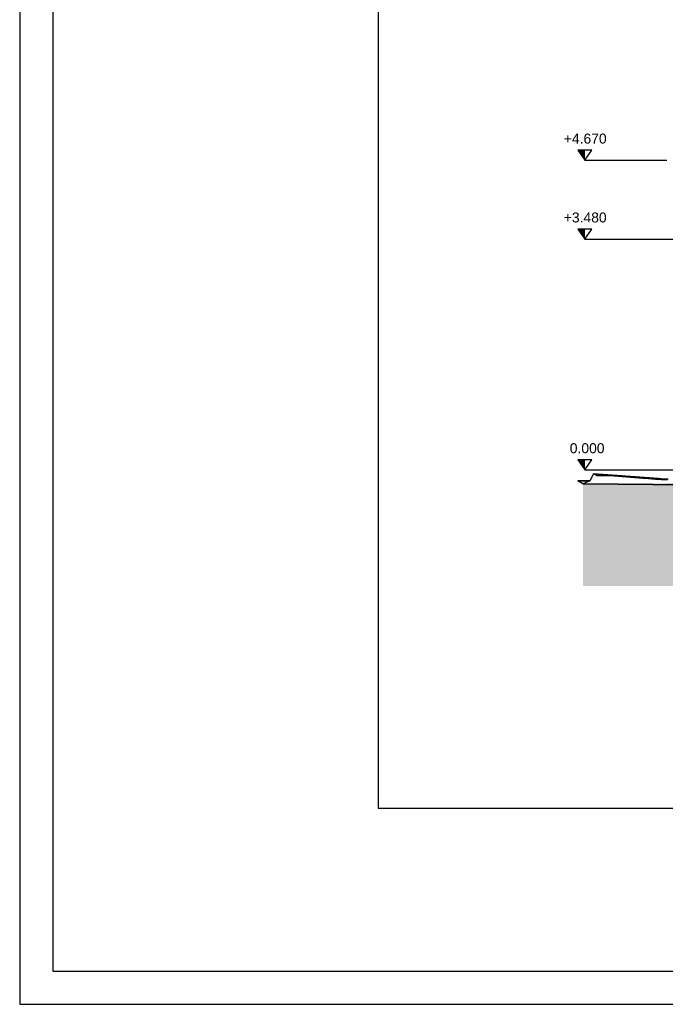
# Model space of a CAD drawing. Header units: metres. Extents: x 0 to 0.84, y 0 to 0.297.
# Tile 1 of 17: x 0 to 0.097, y 0 to 0.148. Entities that reach past the tile are written whole.
import ezdxf

# ---------------------------------------------------------------- set-up
doc = ezdxf.new("R2010")
doc.units = ezdxf.units.M
doc.linetypes.add('Teckovana 0.5x', pattern=[0.04, 0, -0.04])
for name, color, linetype, lineweight in [('Füllfläche', 7, 'Continuous', 13), ('Maßlinie 1_100', 7, 'Continuous', 25), ('Standard', 7, 'Continuous', 25)]:
    doc.layers.add(name, color=color, linetype=linetype, lineweight=lineweight)
doc.styles.add('ARIAL', font='ARIAL.TTF')

msp = doc.modelspace()

# ---------------------------------------------------------------- hatches: boundary and pattern name
at = {"layer": 'Füllfläche', "linetype": 'Continuous', "lineweight": 25, "true_color": 0xababab, "transparency": 33554687}
msp.add_hatch(color=253, dxfattribs=at).paths.add_polyline_path([(0.08491, 0.07851), (0.08491, 0.06308), (0.54611, 0.06308), (0.54611, 0.08408), (0.5214, 0.0829), (0.52052, 0.08276), (0.52052, 0.0786), (0.52046, 0.0786), (0.09781, 0.0786)])
at = {"layer": 'Maßlinie 1_100', "linetype": 'Continuous', "lineweight": 25, "transparency": 33554687}
for points in [[(0.08521, 0.1288), (0.08416, 0.1288), (0.08521, 0.1273)], [(0.08521, 0.1169), (0.08416, 0.1169), (0.08521, 0.1154)], [(0.08521, 0.0821), (0.08416, 0.0821), (0.08521, 0.0806)]]:
    msp.add_hatch(color=7, dxfattribs=at).paths.add_polyline_path(points)

# ---------------------------------------------------------------- linework, layer by layer
at = {"layer": 'Maßlinie 1_100', "color": 7, "linetype": 'Continuous', "lineweight": 25, "transparency": 33554687}
for p, q in [((0.08626, 0.1288), (0.08416, 0.1288)), ((0.08416, 0.1288), (0.08521, 0.1273)), ((0.08521, 0.1273), (0.08626, 0.1288)), ((0.08521, 0.1273), (0.08521, 0.1273)), ((0.08521, 0.1273), (0.08521, 0.1273)), ((0.08521, 0.1273), (0.08521, 0.1273)), ((0.08521, 0.1273), (0.08521, 0.1273)), ((0.08626, 0.1169), (0.08416, 0.1169)), ((0.08416, 0.1169), (0.08521, 0.1154)), ((0.08521, 0.1154), (0.08626, 0.1169)), ((0.08521, 0.1154), (0.08521, 0.1154)), ((0.08521, 0.1154), (0.08521, 0.1154)), ((0.08521, 0.1154), (0.08521, 0.1154)), ((0.08521, 0.1154), (0.08521, 0.1154)), ((0.08626, 0.0821), (0.08416, 0.0821)), ((0.08416, 0.0821), (0.08521, 0.0806)), ((0.08521, 0.0806), (0.08626, 0.0821)), ((0.08521, 0.0806), (0.08521, 0.0806)), ((0.08521, 0.0806), (0.08521, 0.0806)), ((0.08521, 0.0806), (0.08521, 0.0806)), ((0.08521, 0.0806), (0.08521, 0.0806))]:
    msp.add_line(p, q, dxfattribs=at)
at = {"layer": 'Maßlinie 1_100', "color": 7, "linetype": 'Teckovana 0.5x', "lineweight": 25, "transparency": 33554687}
for p, q in [((0.08521, 0.1273), (0.09759, 0.1273)), ((0.08521, 0.1154), (0.10178, 0.1154)), ((0.08521, 0.0806), (0.10172, 0.0806))]:
    msp.add_line(p, q, dxfattribs=at)
at = {"layer": 'Standard', "color": 7, "linetype": 'Continuous', "lineweight": 25, "transparency": 33554687}
for p, q in [((0.08491, 0.07851), (0.08416, 0.07895)), ((0.08585, 0.0789), (0.08416, 0.07895)), ((0.08591, 0.07893), (0.08416, 0.07895)), ((0.08416, 0.07895), (0.08594, 0.07894)), ((0.08491, 0.07851), (0.08416, 0.07895)), ((0.08416, 0.07895), (0.08585, 0.0789)), ((0.08416, 0.07895), (0.08591, 0.07893)), ((0.08416, 0.07895), (0.08594, 0.07894)), ((0.08597, 0.07895), (0.08491, 0.07851)), ((0.08597, 0.07895), (0.08491, 0.07851)), ((0.08649, 0.08), (0.08597, 0.07895)), ((0.08649, 0.08), (0.08597, 0.07895)), ((0.08706, 0.07972), (0.08649, 0.08)), ((0.09631, 0.07928), (0.08649, 0.08)), ((0.08706, 0.07972), (0.08649, 0.08)), ((0.08649, 0.08), (0.09383, 0.07946)), ((0.08898, 0.07969), (0.08706, 0.07972)), ((0.08898, 0.07969), (0.08706, 0.07972)), ((0.09423, 0.07929), (0.08898, 0.07969)), ((0.09393, 0.07932), (0.08898, 0.07969)), ((0.09383, 0.07946), (0.09631, 0.07928)), ((0.09423, 0.07929), (0.09393, 0.07932)), ((0.09638, 0.0791), (0.09423, 0.07929)), ((0.09638, 0.0791), (0.09423, 0.07929)), ((0.09714, 0.07921), (0.09631, 0.07928)), ((0.09631, 0.07928), (0.09714, 0.07921)), ((0.09692, 0.0792), (0.09634, 0.07917)), ((0.09634, 0.07917), (0.09692, 0.0792)), ((0.09692, 0.0792), (0.09638, 0.0791)), ((0.09692, 0.0792), (0.09638, 0.0791)), ((0.09766, 0.07916), (0.09674, 0.07917)), ((0.09674, 0.07917), (0.09766, 0.07916)), ((0.09728, 0.07921), (0.09692, 0.0792)), ((0.09728, 0.07921), (0.09692, 0.0792)), ((0.09778, 0.07922), (0.09728, 0.07921)), ((0.09778, 0.07922), (0.09728, 0.07921)), ((0.10435, 0.07828), (0.08491, 0.07851)), ((0.08491, 0.07851), (0.10435, 0.07828))]:
    msp.add_line(p, q, dxfattribs=at)
for points in [[(0, 0), (0.84, 0), (0.84, 0.297), (0, 0.297), (0, 0)], [(0.005, 0.005), (0.835, 0.005), (0.835, 0.292), (0.005, 0.292), (0.005, 0.005)]]:
    msp.add_lwpolyline(points, close=True, dxfattribs=at)
msp.add_lwpolyline([(0.05404, 0.0296), (0.56301, 0.0296), (0.56301, 0.2316), (0.05404, 0.2316), (0.05404, 0.0296)], dxfattribs=at)

# ---------------------------------------------------------------- texts
at = {"layer": 'Maßlinie 1_100', "color": 7, "linetype": 'Continuous', "lineweight": 25, "transparency": 33554687, "char_height": 0.0015, "attachment_point": 7, "style": 'ARIAL'}
for s, insert, width in [('\\W1.00;+4.670', (0.08203, 0.1298), 0.0072133), ('\\W1.00;+3.480', (0.08203, 0.1179), 0.0072133), ('\\W1.00; 0.000', (0.08235, 0.0831), 0.0065715)]:
    msp.add_mtext(s, dxfattribs=dict(at, insert=insert, width=width))

doc.saveas('drawing.dxf')
